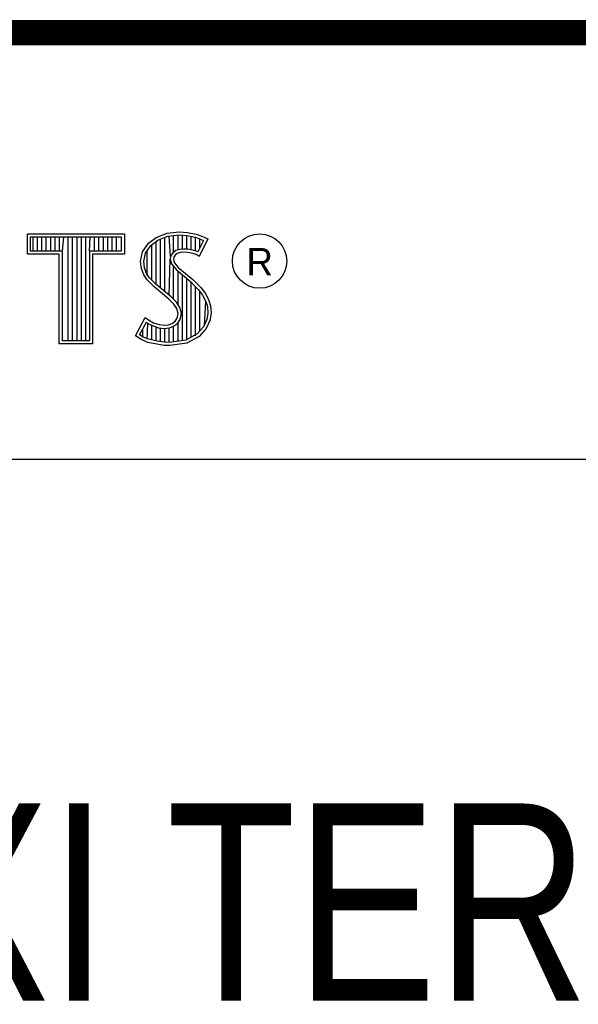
# Model space of a CAD drawing. Header units: inches. Extents: x 0.2 to 16.8, y 0.1 to 10.8.
# Tile 9 of 12: x 14.218 to 14.66, y 1.201 to 1.981. Entities that reach past the tile are written whole.
import ezdxf

# ---------------------------------------------------------------- set-up
doc = ezdxf.new("R2010")
doc.units = ezdxf.units.IN
doc.header["$LTSCALE"] = 0.935
doc.header["$MEASUREMENT"] = 0
doc.layers.get('0').update_dxf_attribs({"linetype": 'CONTINUOUS'})
doc.styles.get("Standard").update_dxf_attribs({"font": 'txt', "width": 0.8})

msp = doc.modelspace()

# ---------------------------------------------------------------- linework, layer by layer
at = {"color": 2, "linetype": 'CONTINUOUS'}
for p, q in [((13.06524, 1.96953), (16.74504, 1.96953)), ((14.22365, 1.81126), (14.30046, 1.81126)), ((14.22365, 1.79499), (14.22365, 1.81126)), ((14.22618, 1.80873), (14.29793, 1.80873)), ((14.22618, 1.79752), (14.22618, 1.80873)), ((14.22819, 1.79752), (14.22819, 1.80873)), ((14.23167, 1.79752), (14.23167, 1.80873)), ((14.23514, 1.79752), (14.23514, 1.80873)), ((14.23862, 1.79752), (14.23862, 1.80873)), ((14.24209, 1.79752), (14.24209, 1.80873)), ((14.24557, 1.79752), (14.24557, 1.80873)), ((14.24904, 1.79752), (14.24904, 1.80873)), ((14.25137, 1.79752), (14.25252, 1.80873)), ((14.25599, 1.72656), (14.25599, 1.80873)), ((14.25947, 1.72656), (14.25947, 1.80873)), ((14.26295, 1.72656), (14.26295, 1.80873)), ((14.26642, 1.72656), (14.26642, 1.80873)), ((14.2699, 1.72656), (14.2699, 1.80873)), ((14.27274, 1.79752), (14.27337, 1.80873)), ((14.27685, 1.79752), (14.27685, 1.80873)), ((14.28032, 1.79752), (14.28032, 1.80873)), ((14.2838, 1.79752), (14.2838, 1.80873)), ((14.28727, 1.79752), (14.28727, 1.80873)), ((14.29075, 1.79752), (14.29075, 1.80873)), ((14.29422, 1.79752), (14.29422, 1.80873)), ((14.29793, 1.80873), (14.29793, 1.79752)), ((14.30046, 1.81126), (14.30046, 1.79499)), ((14.3194, 1.80385), (14.32555, 1.80834)), ((14.32555, 1.80834), (14.33424, 1.81179)), ((14.32678, 1.80611), (14.33486, 1.80932)), ((14.33245, 1.76552), (14.33245, 1.80836)), ((14.33424, 1.81179), (14.34384, 1.81284)), ((14.33486, 1.80932), (14.34389, 1.81031)), ((14.33704, 1.7936), (14.33593, 1.80943)), ((14.33941, 1.7967), (14.33941, 1.80981)), ((14.34288, 1.79844), (14.34288, 1.81019)), ((14.34384, 1.81284), (14.35029, 1.81239)), ((14.34389, 1.81031), (14.34994, 1.80988)), ((14.34636, 1.79907), (14.34636, 1.81013)), ((14.34983, 1.79906), (14.34983, 1.80989)), ((14.34994, 1.80988), (14.35666, 1.80845)), ((14.35029, 1.81239), (14.35734, 1.81089)), ((14.35331, 1.79848), (14.35331, 1.80917)), ((14.35666, 1.80845), (14.36074, 1.80705)), ((14.35678, 1.79763), (14.35678, 1.80841)), ((14.35734, 1.81089), (14.36169, 1.80939)), ((14.36169, 1.80939), (14.36649, 1.80715)), ((14.31475, 1.79695), (14.3194, 1.80385)), ((14.31713, 1.79596), (14.32125, 1.80207)), ((14.32125, 1.80207), (14.32678, 1.80611)), ((14.32203, 1.77481), (14.32203, 1.80264)), ((14.3255, 1.77133), (14.3255, 1.80518)), ((14.32898, 1.76843), (14.32898, 1.80699)), ((14.36307, 1.80596), (14.35857, 1.79697)), ((14.36649, 1.80715), (14.35959, 1.79335)), ((14.36026, 1.80033), (14.36026, 1.80721)), ((14.36074, 1.80705), (14.36307, 1.80596)), ((14.24884, 1.79499), (14.22365, 1.79499)), ((14.25137, 1.79752), (14.22618, 1.79752)), ((14.24884, 1.72404), (14.24884, 1.79499)), ((14.25137, 1.72656), (14.25137, 1.79752)), ((14.29793, 1.79752), (14.27274, 1.79752)), ((14.27274, 1.79752), (14.27274, 1.72656)), ((14.30046, 1.79499), (14.27527, 1.79499)), ((14.27527, 1.79499), (14.27527, 1.72404)), ((14.31325, 1.78946), (14.31475, 1.79695)), ((14.3158, 1.78934), (14.31713, 1.79596)), ((14.31855, 1.77853), (14.31855, 1.79807)), ((14.33704, 1.7936), (14.33679, 1.7911)), ((14.33867, 1.79617), (14.33704, 1.7936)), ((14.34106, 1.7979), (14.33867, 1.79617)), ((14.33949, 1.79275), (14.33934, 1.79125)), ((14.34054, 1.7944), (14.33949, 1.79275)), ((14.34219, 1.7956), (14.34054, 1.7944)), ((14.34424, 1.79884), (14.34106, 1.7979)), ((14.34474, 1.79635), (14.34219, 1.7956)), ((14.34737, 1.79919), (14.34424, 1.79884)), ((14.34744, 1.79665), (14.34474, 1.79635)), ((14.35061, 1.79902), (14.34737, 1.79919)), ((14.35029, 1.7965), (14.34744, 1.79665)), ((14.35479, 1.7956), (14.35029, 1.7965)), ((14.35542, 1.79805), (14.35061, 1.79902)), ((14.35719, 1.79485), (14.35479, 1.7956)), ((14.35826, 1.79717), (14.35542, 1.79805)), ((14.35959, 1.79335), (14.35719, 1.79485)), ((14.35857, 1.79697), (14.35826, 1.79717)), ((14.31385, 1.78376), (14.31325, 1.78946)), ((14.31633, 1.78435), (14.3158, 1.78934)), ((14.33593, 1.76261), (14.33679, 1.7911)), ((14.33679, 1.7911), (14.33761, 1.78743)), ((14.33761, 1.78743), (14.34129, 1.78287)), ((14.33934, 1.79125), (14.33994, 1.78856)), ((14.33941, 1.75939), (14.33941, 1.7852)), ((14.33994, 1.78856), (14.34309, 1.78466)), ((14.3158, 1.77866), (14.31385, 1.78376)), ((14.3185, 1.77476), (14.3158, 1.77866)), ((14.31805, 1.77985), (14.31633, 1.78435)), ((14.32044, 1.77639), (14.31805, 1.77985)), ((14.34129, 1.78287), (14.35294, 1.77319)), ((14.34288, 1.75517), (14.34288, 1.78155)), ((14.34309, 1.78466), (14.35464, 1.77506)), ((14.34636, 1.72661), (14.34636, 1.77866)), ((14.32375, 1.76952), (14.3185, 1.77476)), ((14.32545, 1.77138), (14.32044, 1.77639)), ((14.33574, 1.75947), (14.32375, 1.76952)), ((14.33745, 1.76134), (14.32545, 1.77138)), ((14.34983, 1.72707), (14.34983, 1.77577)), ((14.35294, 1.77319), (14.35598, 1.77015)), ((14.35331, 1.7293), (14.35331, 1.77282)), ((14.35464, 1.77506), (14.35779, 1.77192)), ((14.35598, 1.77015), (14.35902, 1.76697)), ((14.35678, 1.7306), (14.35678, 1.76931)), ((14.35779, 1.77192), (14.36094, 1.76862)), ((14.35902, 1.76697), (14.36239, 1.76262)), ((14.36026, 1.73444), (14.36026, 1.76537)), ((14.36094, 1.76862), (14.36454, 1.76397)), ((14.36239, 1.76262), (14.36489, 1.75763)), ((14.36454, 1.76397), (14.36724, 1.75857)), ((14.33964, 1.75557), (14.33574, 1.75947)), ((14.34163, 1.75716), (14.33745, 1.76134)), ((14.34189, 1.75198), (14.33964, 1.75557)), ((14.34423, 1.75301), (14.34163, 1.75716)), ((14.36373, 1.73828), (14.36489, 1.75763)), ((14.36489, 1.75763), (14.36609, 1.75375)), ((14.36609, 1.75375), (14.3665, 1.74848)), ((14.36724, 1.75857), (14.36859, 1.75423)), ((14.36859, 1.75423), (14.36904, 1.74838)), ((14.34294, 1.74823), (14.34189, 1.75198)), ((14.34219, 1.74448), (14.34294, 1.74823)), ((14.34554, 1.74833), (14.34423, 1.75301)), ((14.34458, 1.74353), (14.34554, 1.74833)), ((14.3665, 1.74848), (14.3657, 1.7434)), ((14.36904, 1.74838), (14.36814, 1.74268)), ((14.3092, 1.73054), (14.317, 1.74493)), ((14.31252, 1.73136), (14.31784, 1.74119)), ((14.317, 1.74493), (14.3203, 1.74253)), ((14.31784, 1.74119), (14.31898, 1.74036)), ((14.31855, 1.72796), (14.31898, 1.74036)), ((14.31898, 1.74036), (14.32261, 1.73855)), ((14.3203, 1.74253), (14.3236, 1.74088)), ((14.32203, 1.72722), (14.32203, 1.73875)), ((14.32261, 1.73855), (14.32738, 1.7369)), ((14.3236, 1.74088), (14.32795, 1.73938)), ((14.32795, 1.73938), (14.33185, 1.73893)), ((14.33185, 1.73893), (14.33544, 1.73923)), ((14.33544, 1.73923), (14.33814, 1.74028)), ((14.33814, 1.74028), (14.34069, 1.74208)), ((14.33935, 1.73804), (14.34257, 1.74031)), ((14.33941, 1.7257), (14.33941, 1.73806)), ((14.34069, 1.74208), (14.34219, 1.74448)), ((14.34257, 1.74031), (14.34458, 1.74353)), ((14.34288, 1.72615), (14.34288, 1.74053)), ((14.3657, 1.7434), (14.36314, 1.73763)), ((14.36814, 1.74268), (14.36529, 1.73624)), ((14.31415, 1.72724), (14.3092, 1.73054)), ((14.31534, 1.72949), (14.31252, 1.73136)), ((14.31508, 1.72959), (14.31508, 1.73608)), ((14.3255, 1.72642), (14.3255, 1.73755)), ((14.32738, 1.7369), (14.3318, 1.73639)), ((14.32898, 1.7259), (14.32898, 1.73672)), ((14.3318, 1.73639), (14.33602, 1.73675)), ((14.33245, 1.72538), (14.33245, 1.73632)), ((14.33593, 1.72524), (14.33593, 1.73671)), ((14.33602, 1.73675), (14.33935, 1.73804)), ((14.35799, 1.73194), (14.34918, 1.72698)), ((14.36314, 1.73763), (14.35799, 1.73194)), ((14.36529, 1.73624), (14.35959, 1.72994)), ((14.27527, 1.72404), (14.24884, 1.72404)), ((14.27274, 1.72656), (14.25137, 1.72656)), ((14.31895, 1.72529), (14.31415, 1.72724)), ((14.31969, 1.72772), (14.31534, 1.72949)), ((14.326, 1.72379), (14.31895, 1.72529)), ((14.32645, 1.72628), (14.31969, 1.72772)), ((14.332, 1.72289), (14.326, 1.72379)), ((14.33223, 1.72541), (14.32645, 1.72628)), ((14.33634, 1.72274), (14.332, 1.72289)), ((14.33622, 1.72528), (14.33223, 1.72541)), ((14.34918, 1.72698), (14.33622, 1.72528)), ((14.34999, 1.72454), (14.33634, 1.72274)), ((14.35959, 1.72994), (14.34999, 1.72454)), ((13.06532, 1.63288), (16.75003, 1.63288))]:
    msp.add_line(p, q, dxfattribs=at)
at = {"color": 7, "linetype": 'CONTINUOUS', "const_width": 0.02}
msp.add_lwpolyline([(11.47181, 1.97017), (16.75, 1.97072)], dxfattribs=at)
at = {"color": 2, "linetype": 'CONTINUOUS'}
msp.add_circle((14.40744, 1.78964), 0.02154, dxfattribs=at)

# ---------------------------------------------------------------- texts
msp.add_text('R', height=0.02174, dxfattribs=at).set_placement((14.39705, 1.77824))
at = {"color": 7, "linetype": 'CONTINUOUS', "insert": (14.90514, 1.36034), "char_height": 0.15625, "width": 2.25, "attachment_point": 2}
msp.add_mtext('PXI TERMINAL BLOCK\\P ', dxfattribs=at)

doc.saveas('drawing.dxf')
